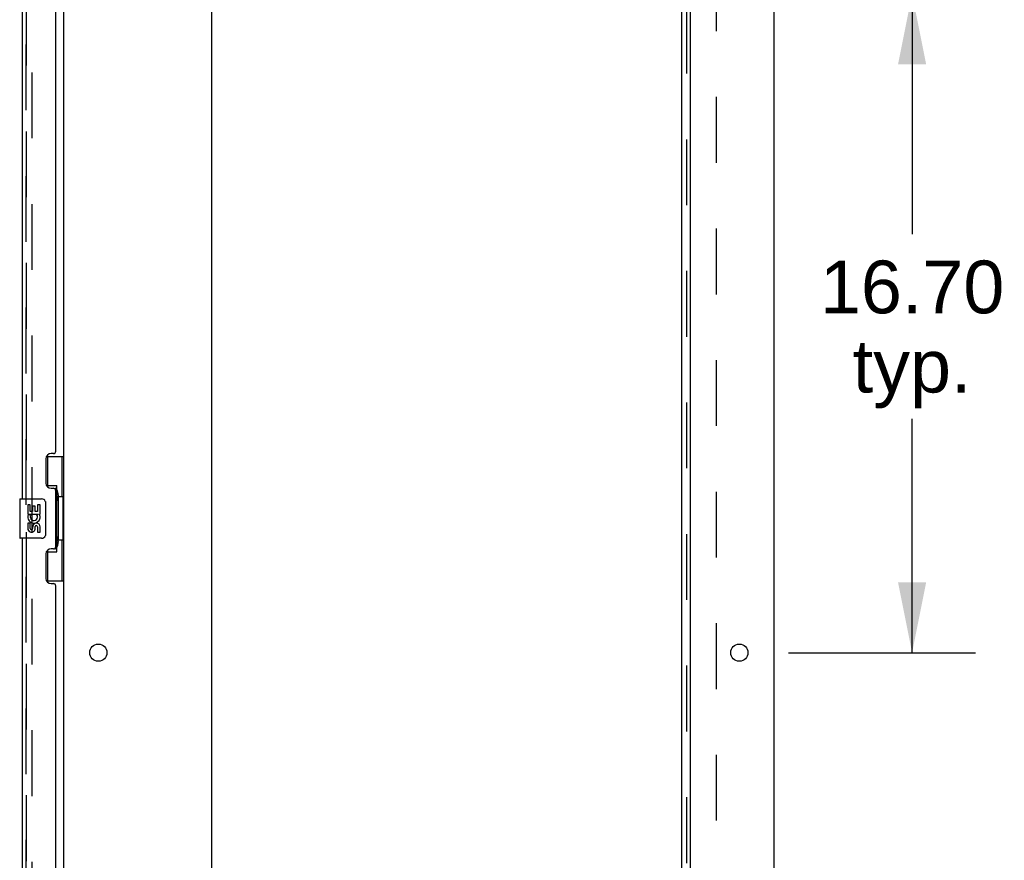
# Model space of a CAD drawing. Header units: inches. Extents: x 0 to 303, y 0 to 196.
# Tile 21 of 25: x 165 to 190, y 104 to 125. Entities that reach past the tile are written whole.
import ezdxf

# ---------------------------------------------------------------- set-up
doc = ezdxf.new("R2010")
doc.units = ezdxf.units.IN
doc.header["$LTSCALE"] = 16.67597
doc.header["$MEASUREMENT"] = 0
doc.linetypes.add('HIDDEN', pattern=[0.2, 0.1, -0.1])
doc.layers.get('0').update_dxf_attribs({"linetype": 'CONTINUOUS'})
for name, color, linetype in [('DEFAULT_2', 8, 'HIDDEN'), ('DIMENSIONS', 7, 'CONTINUOUS'), ('MASTER_DOOR_ASSEMBLY', 7, 'CONTINUOUS'), ('SLAVE_DOOR_ASSEMBLY', 7, 'CONTINUOUS'), ('SUBPANEL', 7, 'CONTINUOUS')]:
    doc.layers.add(name, color=color, linetype=linetype)
doc.styles.get("Standard").update_dxf_attribs({"font": 'arial.ttf'})
doc.dimstyles.new('DIMSTYLE_1', dxfattribs={"dimtxt": 1.337645, "dimasz": 1.783526, "dimexe": 0.09, "dimexo": 0.07, "dimgap": 0.0375, "dimtad": 0, "dimtih": 1, "dimtoh": 1, "dimzin": 4, "dimdsep": 46, "dimtxsty": 'Standard', "dimblk": '_FILLED', "dimblk1": '_FILLED', "dimblk2": '_FILLED', "dimcen": 0.09, "dimadec": 3, "dimazin": 1, "dimtfac": 1, "dimtdec": 3, "dimtofl": 0, "dimtmove": 0, "dimatfit": 3, "dimldrblk": '_FILLED', "dimfxl": 0, "dimtolj": 1, "dimtzin": 4, "dimarcsym": 0})

# ---------------------------------------------------------------- blocks, each defined once
blk = doc.blocks.new('_FILLED')
at = {"color": 0, "linetype": 'ByBlock'}
blk.add_solid([(0, 0), (-1, 0.2), (-1, -0.2)], dxfattribs=at)
blk = doc.blocks.new('*D10')
at = {"layer": 'DIMENSIONS', "color": 2, "linetype": 'Continuous'}
for p, q in [((184.206, 125.824), (188.943, 125.824)), ((187.338, 125.824), (187.338, 119.733)), ((187.338, 109.124), (187.338, 115.051)), ((184.206, 109.124), (188.943, 109.124))]:
    blk.add_line(p, q, dxfattribs=at)
at = {"layer": 'DIMENSIONS', "color": 2, "linetype": 'Continuous', "xscale": 1.7835262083, "yscale": 1.7835262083, "zscale": 1.7835262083}
for p, rotation in [((187.338, 125.824), 90), ((187.338, 109.124), 270)]:
    blk.add_blockref('_FILLED', p, dxfattribs=dict(at, rotation=rotation))
at = {"layer": 'DIMENSIONS', "color": 2, "linetype": 'Continuous', "insert": (187.338, 119.064), "char_height": 1.3376, "width": 4.6743, "attachment_point": 2, "line_spacing_factor": 0.9}
blk.add_mtext('16.70\\Ptyp.', dxfattribs=at)

msp = doc.modelspace()

# ---------------------------------------------------------------- linework, layer by layer
at = {"color": 3, "linetype": 'Continuous'}
for p, q in [((183.833, 143.67), (183.833, 57.878)), ((165.833, 61.222), (165.833, 140.326)), ((169.583, 59.899), (169.583, 140.274)), ((181.708, 140.274), (181.708, 59.899))]:
    msp.add_line(p, q, dxfattribs=at)
for centre in [(166.708, 109.124), (182.958, 109.124)]:
    msp.add_circle(centre, 0.219, dxfattribs=at)
at = {"layer": 'DEFAULT_2', "color": 8, "linetype": 'HIDDEN'}
msp.add_line((165.02, 140.508), (165.02, 61.039), dxfattribs=at)
at = {"layer": 'MASTER_DOOR_ASSEMBLY', "color": 8, "linetype": 'HIDDEN'}
for p, q in [((164.879, 135.679), (164.879, 112.869)), ((164.879, 112.179), (164.879, 89.369))]:
    msp.add_line(p, q, dxfattribs=at)
at = {"layer": 'MASTER_DOOR_ASSEMBLY', "color": 3, "linetype": 'Continuous'}
for p, q in [((164.775, 135.524), (164.775, 113.024)), ((165.629, 114.231), (165.629, 134.316)), ((165.569, 114.171), (165.509, 114.171)), ((165.379, 114.041), (165.379, 113.421)), ((165.509, 113.291), (165.569, 113.291)), ((165.629, 111.816), (165.629, 113.231)), ((164.775, 112.024), (164.775, 89.524)), ((165.379, 111.626), (165.379, 111.006)), ((165.569, 111.756), (165.509, 111.756)), ((165.509, 110.876), (165.569, 110.876)), ((165.629, 90.731), (165.629, 110.816))]:
    msp.add_line(p, q, dxfattribs=at)
at = {"layer": 'MASTER_DOOR_ASSEMBLY', "color": 7, "linetype": 'Continuous'}
for p, q in [((165.392, 114.099), (165.833, 114.099)), ((165.429, 113.319), (165.429, 114.099)), ((165.794, 113.074), (165.794, 114.099)), ((165.429, 113.364), (165.656, 113.364)), ((165.656, 111.684), (165.656, 113.364)), ((165.693, 113.125), (165.693, 113.104)), ((165.693, 113.074), (165.693, 111.974)), ((165.815, 113.074), (165.693, 113.074)), ((165.815, 111.974), (165.815, 113.074)), ((164.715, 113.009), (164.715, 112.039)), ((164.73, 113.024), (165.27, 113.024)), ((164.918, 112.87), (164.918, 112.639)), ((164.981, 112.87), (164.918, 112.87)), ((164.981, 112.702), (164.981, 112.87)), ((165.043, 112.838), (165.043, 112.702)), ((165.104, 112.838), (165.043, 112.838)), ((165.104, 112.702), (165.104, 112.838)), ((165.169, 112.87), (165.169, 112.702)), ((165.232, 112.87), (165.169, 112.87)), ((165.232, 112.639), (165.232, 112.87)), ((165.37, 112.924), (165.37, 112.124)), ((164.918, 112.639), (165.179, 112.639)), ((164.988, 112.603), (164.931, 112.628)), ((165.043, 112.702), (164.981, 112.702)), ((165.169, 112.702), (165.104, 112.702)), ((165.179, 112.639), (165.152, 112.62)), ((165.214, 112.639), (165.232, 112.639)), ((164.918, 112.409), (164.918, 112.272)), ((164.981, 112.409), (164.918, 112.409)), ((164.981, 112.272), (164.981, 112.409)), ((165.043, 112.314), (165.043, 112.272)), ((165.104, 112.252), (165.104, 112.321)), ((165.169, 112.314), (165.169, 112.178)), ((165.169, 112.178), (165.232, 112.178)), ((165.232, 112.178), (165.232, 112.314)), ((165.27, 112.024), (164.73, 112.024)), ((165.815, 111.974), (165.693, 111.974)), ((165.693, 111.944), (165.693, 111.923)), ((165.794, 110.949), (165.794, 111.974)), ((165.429, 110.949), (165.429, 111.729)), ((165.429, 111.684), (165.656, 111.684)), ((165.392, 110.949), (165.833, 110.949))]:
    msp.add_line(p, q, dxfattribs=at)
for points in [[(165.62, 113.263), (165.622, 113.266), (165.627, 113.275), (165.632, 113.283), (165.636, 113.29), (165.64, 113.297), (165.644, 113.303), (165.647, 113.309), (165.649, 113.315), (165.651, 113.32), (165.653, 113.325), (165.654, 113.329), (165.655, 113.333), (165.655, 113.337), (165.656, 113.34)], [(165.363, 112.96), (165.365, 112.954), (165.367, 112.948), (165.368, 112.943), (165.369, 112.936), (165.369, 112.93), (165.37, 112.924)], [(165.37, 112.124), (165.369, 112.118), (165.369, 112.111), (165.368, 112.105), (165.367, 112.099), (165.365, 112.093), (165.363, 112.088)], [(165.656, 111.708), (165.655, 111.711), (165.655, 111.715), (165.654, 111.719), (165.653, 111.723), (165.651, 111.728), (165.649, 111.733), (165.647, 111.738), (165.644, 111.744), (165.64, 111.751), (165.636, 111.758), (165.632, 111.765), (165.627, 111.773), (165.622, 111.781), (165.62, 111.785)]]:
    msp.add_lwpolyline(points, dxfattribs=at)
at = {"layer": 'MASTER_DOOR_ASSEMBLY', "color": 3, "linetype": 'Continuous'}
for centre, radius, start, end in [((165.509, 114.041), 0.13, 90, 180), ((165.569, 114.231), 0.06, 270, 360), ((165.509, 113.421), 0.13, 180, 270), ((165.569, 113.231), 0.06, 0, 90), ((165.509, 111.626), 0.13, 90, 180), ((165.569, 111.816), 0.06, 270, 360), ((165.509, 111.006), 0.13, 180, 270), ((165.569, 110.816), 0.06, 0, 90)]:
    msp.add_arc(centre, radius, start, end, dxfattribs=at)
at = {"layer": 'MASTER_DOOR_ASSEMBLY', "color": 7, "linetype": 'Continuous'}
for centre, radius, start, end in [((164.73, 113.009), 0.015, 90, 180), ((165.27, 112.924), 0.1, 21.205, 90), ((165.075, 112.566), 0.157, 156.5966, 341.8791), ((165.075, 112.566), 0.0943, 156.5966, 35.1122), ((165.075, 112.566), 0.157, 25.737, 27.8532), ((165.078, 112.566), 0.154, 341.4199, 26.1963), ((165.138, 112.314), 0.0943, 0, 180), ((165.138, 112.31), 0.0362, 83.4285, 161.7628), ((165.138, 112.314), 0.0314, 0, 81.2295), ((165.012, 112.272), 0.0943, 180, 248.6704), ((165.012, 112.272), 0.0943, 248.6999, 347.4338), ((165.012, 112.272), 0.0314, 180, 0.0485), ((165.27, 112.124), 0.1, 270, 338.7946), ((164.73, 112.039), 0.015, 180, 270)]:
    msp.add_arc(centre, radius, start, end, dxfattribs=at)
for centre, start_param, end_param in [((165.589, 113.114), -1.51401, -0.699287), ((165.589, 113.114), -2.442306, -1.627583), ((165.589, 111.933), -1.51401, -0.699287), ((165.589, 111.933), -2.442306, -1.627583)]:
    msp.add_ellipse(centre, major_axis=(0, 0.18), ratio=0.579493, start_param=start_param, end_param=end_param, dxfattribs=at)
at = {"layer": 'SLAVE_DOOR_ASSEMBLY', "color": 8, "linetype": 'HIDDEN'}
for p, q in [((164.879, 112.869), (164.879, 135.679)), ((164.879, 89.369), (164.879, 112.179))]:
    msp.add_line(p, q, dxfattribs=at)
at = {"layer": 'SUBPANEL', "color": 3, "linetype": 'Continuous'}
msp.add_line((181.504, 61.93), (181.504, 139.618), dxfattribs=at)
at = {"layer": 'SUBPANEL', "color": 8, "linetype": 'HIDDEN'}
for p, q in [((181.629, 63.77), (181.629, 137.778)), ((182.379, 68.18), (182.379, 133.368))]:
    msp.add_line(p, q, dxfattribs=at)

# ---------------------------------------------------------------- dimensions: what is measured, and where the dimension line sits
at = {"layer": 'DIMENSIONS', "color": 2, "linetype": 'Continuous'}
dim = msp.add_linear_dim(base=(187.338, 109.124), p1=(184.136, 125.824), p2=(184.136, 109.124), angle=270, text='<>\\Ptyp.', dimstyle='DIMSTYLE_1', dxfattribs=at)
dim.commit()
dim.dimension.update_dxf_attribs({"geometry": '*D10', "text_midpoint": (187.338, 117.392), "dimtype": 160})

doc.saveas('drawing.dxf')
